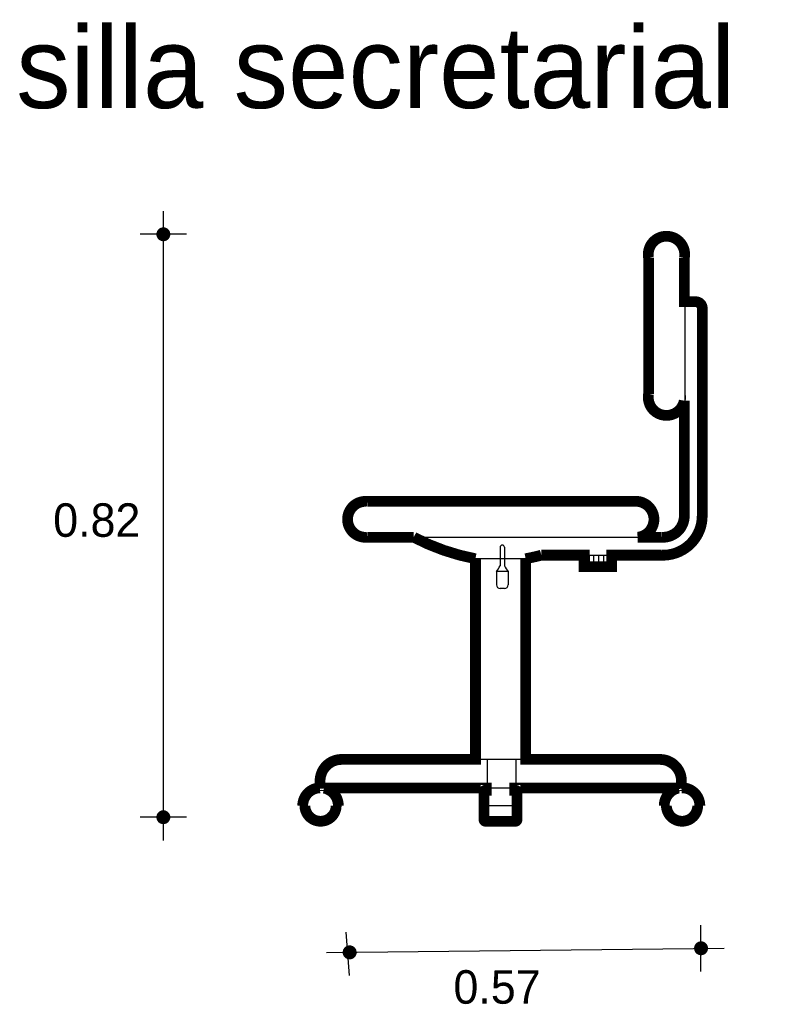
# Model space of a CAD drawing. Extents: x 1.9 to 2.97, y -3.95 to -2.57.
import ezdxf

# ---------------------------------------------------------------- set-up
doc = ezdxf.new("R2010")
doc.units = 0
doc.header["$MEASUREMENT"] = 0
for name, color, linetype in [('BORDE', 2, 'CONTINUOUS'), ('COTAS', 6, 'CONTINUOUS'), ('DIBUJO', 5, 'CONTINUOUS'), ('TEXTO', 4, 'CONTINUOUS')]:
    doc.layers.add(name, color=color, linetype=linetype)

msp = doc.modelspace()

# ---------------------------------------------------------------- linework, layer by layer
at = {"layer": 'BORDE', "const_width": 0.015}
msp.add_lwpolyline([(2.7559, -3.2447, -1), (2.7607, -3.2947), (2.7939, -3.2947, 0.433398), (2.8258, -3.2648), (2.8258, -3.1042, -0.99395), (2.7759, -3.0947), (2.7759, -2.9047, -1.2), (2.8259, -2.9047), (2.8259, -2.9661), (2.8418, -2.9661, -0.414214), (2.8508, -2.9751), (2.8508, -3.2648, -0.428355), (2.7932, -3.3197), (2.7243, -3.3197), (2.7243, -3.3357), (2.686, -3.3357), (2.686, -3.3197), (2.6262, -3.3197, -0.018134), (2.6043, -3.3247), (2.6043, -3.6047), (2.7918, -3.6047, -0.414214), (2.8218, -3.6347), (2.8218, -3.6443, -0.423525), (2.8475, -3.669), (2.8445, -3.669, -1.004437), (2.8008, -3.669), (2.7978, -3.669, -0.356539), (2.8178, -3.6447), (2.5892, -3.6447), (2.5892, -3.6477), (2.5902, -3.6477, -0.414214), (2.5922, -3.6497), (2.5922, -3.6889, -0.414214), (2.5902, -3.6909), (2.5482, -3.6909, -0.414214), (2.5462, -3.6889), (2.5462, -3.6497, -0.414214), (2.5482, -3.6477), (2.5492, -3.6477), (2.5492, -3.6447), (2.3229, -3.6447, -0.356407), (2.3429, -3.669), (2.3399, -3.669, -1.004437), (2.2962, -3.669), (2.2932, -3.669, -0.405403), (2.3174, -3.6443), (2.3174, -3.6347, -0.414214), (2.3474, -3.6047), (2.5343, -3.6047), (2.5343, -3.3247, -0.073843), (2.4481, -3.2947), (2.3833, -3.2947, -1.100198), (2.3833, -3.2447), (2.7607, -3.2447)], format="xyb", dxfattribs=at)
at = {"layer": 'COTAS'}
for p, q in [((2.0986, -2.8396), (2.0986, -3.7178)), ((2.1311, -2.872), (2.0662, -2.872)), ((2.1311, -3.6853), (2.0662, -3.6853)), ((2.3587, -3.9063), (2.3539, -3.8459)), ((2.8491, -3.9006), (2.8491, -3.8357)), ((2.3262, -3.8739), (2.8816, -3.8682))]:
    msp.add_line(p, q, dxfattribs=at)
at = {"layer": 'COTAS', "const_width": 0.00974}
for points in [[(2.0938, -2.872, 1), (2.1035, -2.872, 1)], [(2.0938, -3.6853, 1), (2.1035, -3.6853, 1)], [(2.8443, -3.8682, 1), (2.854, -3.8682, 1)], [(2.3538, -3.8739, 1), (2.3636, -3.8739, 1)]]:
    msp.add_lwpolyline(points, format="xyb", close=True, dxfattribs=at)
at = {"layer": 'DIBUJO'}
for p, q in [((2.7772, -3.0946), (2.7772, -2.9046)), ((2.8272, -3.0946), (2.8272, -2.9046)), ((2.8273, -2.9659), (2.8431, -2.9659)), ((2.8521, -3.2646), (2.8521, -2.9749)), ((2.8271, -3.2646), (2.8271, -3.0897)), ((2.3846, -3.2446), (2.762, -3.2446)), ((2.3846, -3.2946), (2.762, -3.2946)), ((2.762, -3.2946), (2.7991, -3.2946)), ((2.5687, -3.3087), (2.5687, -3.3346)), ((2.5748, -3.3087), (2.5748, -3.3346)), ((2.6275, -3.3196), (2.7991, -3.3196)), ((2.6873, -3.3356), (2.6873, -3.3196)), ((2.6893, -3.3356), (2.6893, -3.3196)), ((2.6933, -3.3356), (2.6933, -3.3196)), ((2.6993, -3.3356), (2.6993, -3.3196)), ((2.7067, -3.3356), (2.7067, -3.3196)), ((2.7136, -3.3356), (2.7136, -3.3196)), ((2.7196, -3.3356), (2.7196, -3.3196)), ((2.7236, -3.3356), (2.7236, -3.3196)), ((2.7256, -3.3356), (2.7256, -3.3196)), ((2.5355, -3.6046), (2.5355, -3.3246)), ((2.6055, -3.3246), (2.5355, -3.3246)), ((2.6055, -3.6046), (2.6055, -3.3246)), ((2.6873, -3.3356), (2.7256, -3.3356)), ((2.5637, -3.3426), (2.5637, -3.3611)), ((2.5798, -3.3426), (2.5637, -3.3426)), ((2.5798, -3.3426), (2.5798, -3.3611)), ((2.5748, -3.3661), (2.5687, -3.3661)), ((2.793, -3.6046), (2.3487, -3.6046)), ((2.5505, -3.6046), (2.5505, -3.6696)), ((2.5905, -3.6046), (2.5905, -3.6696)), ((2.3187, -3.6446), (2.3187, -3.6346)), ((2.823, -3.6446), (2.823, -3.6346)), ((2.823, -3.6446), (2.3187, -3.6446)), ((2.5475, -3.6496), (2.5475, -3.6888)), ((2.5505, -3.6476), (2.5495, -3.6476)), ((2.5915, -3.6476), (2.5905, -3.6476)), ((2.5935, -3.6496), (2.5935, -3.6888)), ((2.2974, -3.6696), (2.2944, -3.6696)), ((2.3442, -3.6696), (2.3412, -3.6696)), ((2.5905, -3.6696), (2.5505, -3.6696)), ((2.802, -3.6696), (2.799, -3.6696)), ((2.8488, -3.6696), (2.8458, -3.6696)), ((2.5495, -3.6908), (2.5915, -3.6908))]:
    msp.add_line(p, q, dxfattribs=at)
for centre in [(2.3193, -3.6697), (2.8239, -3.6697)]:
    msp.add_circle(centre, 0.0219, dxfattribs=at)
for centre, radius, start, end in [((2.8022, -2.9), 0.0254, 349.6111, 190.3889), ((2.8431, -2.9749), 0.009, 0, 90), ((2.8022, -3.0992), 0.0254, 169.6111, 10.3889), ((2.3822, -3.2696), 0.0251, 84.5371, 275.4629), ((2.7596, -3.2696), 0.0251, 264.5371, 95.4629), ((2.7971, -3.2646), 0.03, 270, 0), ((2.7971, -3.2646), 0.055, 270, 0), ((2.5935, -3.0194), 0.3106, 242.3577, 259.2507), ((2.5717, -3.3087), 0.00306, 0, 180), ((2.5476, -3.0194), 0.3106, 280.7493, 284.9049), ((2.4885, -3.2901), 0.0916, 325.0941, 331.0038), ((2.6549, -3.2901), 0.0916, 209.0187, 214.9059), ((2.5687, -3.3611), 0.005, 180, 270), ((2.5748, -3.3611), 0.005, 270, 360), ((2.3487, -3.6346), 0.03, 90, 180), ((2.793, -3.6346), 0.03, 0, 90), ((2.3193, -3.6697), 0.0249, 0.223, 179.777), ((2.5495, -3.6496), 0.002, 90, 180), ((2.5915, -3.6496), 0.002, 360, 90), ((2.8239, -3.6697), 0.0249, 0.223, 179.777), ((2.5495, -3.6888), 0.002, 180, 270), ((2.5915, -3.6888), 0.002, 270, 0)]:
    msp.add_arc(centre, radius, start, end, dxfattribs=at)

# ---------------------------------------------------------------- texts
at = {"layer": 'COTAS'}
for s, p in [('0.82', (1.9449, -3.2941)), ('0.57', (2.5036, -3.9455))]:
    msp.add_text(s, height=0.04675, dxfattribs=at).set_placement(p)
at = {"layer": 'TEXTO'}
msp.add_text('silla secretarial', height=0.113495, dxfattribs=at).set_placement((1.8932, -2.6958))

doc.saveas('drawing.dxf')
